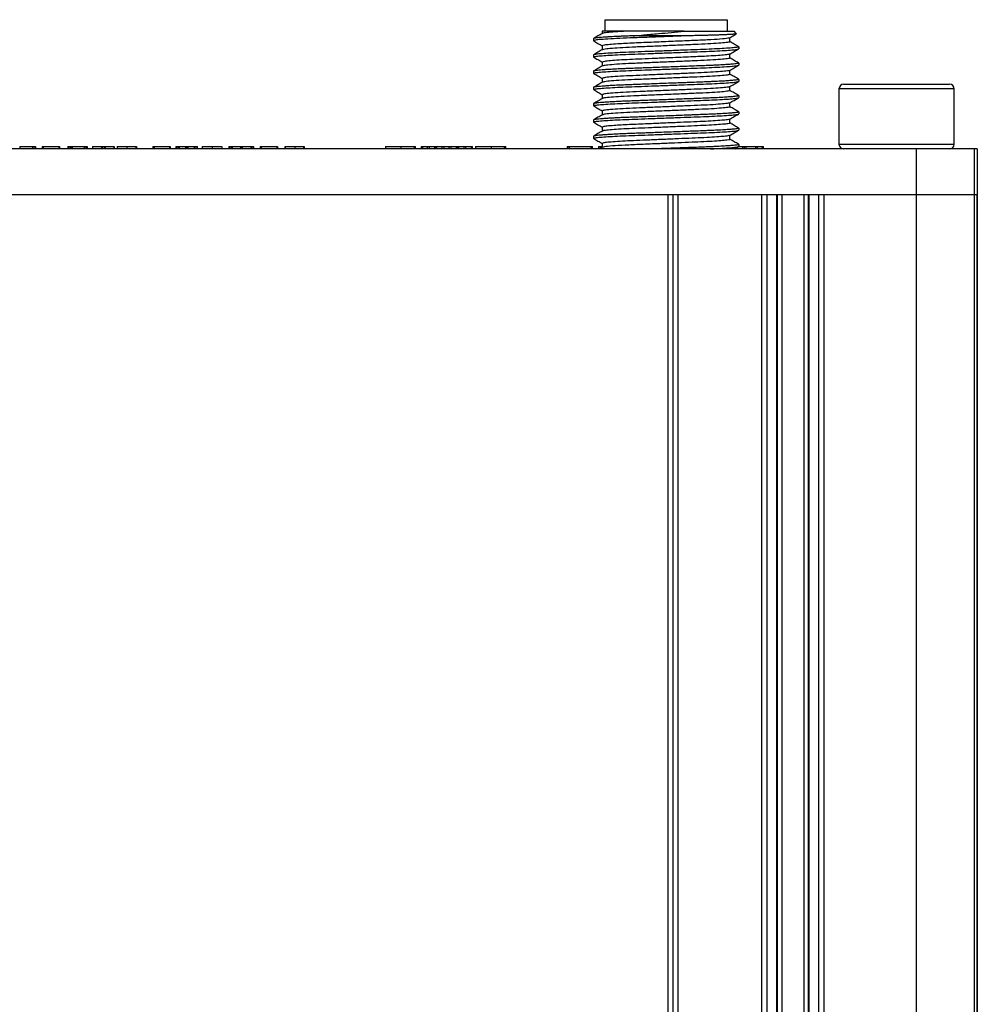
# Model space of a CAD drawing. Header units: millimetres. Extents: x 0 to 83, y -7.6 to 77.8.
# Tile 4 of 4: x 41.5 to 83, y 35.1 to 77.8. Entities that reach past the tile are written whole.
import ezdxf

# ---------------------------------------------------------------- set-up
doc = ezdxf.new("R2010")
doc.units = ezdxf.units.MM

msp = doc.modelspace()

# ---------------------------------------------------------------- linework, layer by layer
at = {"color": 7, "linetype": 'Continuous', "lineweight": 25}
for p, q in [((66.85, 77.8), (66.85, 77.3)), ((72.15, 77.8), (72.15, 77.3)), ((66.732, 77.3), (66.732, 77.201)), ((72.557, 77.193), (72.45, 77.3)), ((66.35, 76.977), (66.35, 76.889)), ((66.368, 76.883), (66.35, 76.889)), ((72.268, 76.845), (72.268, 77.018)), ((66.732, 76.668), (66.732, 76.495)), ((72.632, 76.631), (72.65, 76.624)), ((72.65, 76.624), (72.65, 76.536)), ((66.35, 76.272), (66.35, 76.183)), ((66.368, 76.177), (66.35, 76.183)), ((72.268, 76.139), (72.268, 76.312)), ((66.732, 75.963), (66.732, 75.79)), ((72.268, 75.434), (72.268, 75.607)), ((72.641, 75.925), (72.65, 75.919)), ((72.65, 75.919), (72.65, 75.831)), ((66.35, 75.566), (66.35, 75.478)), ((66.367, 75.472), (66.35, 75.478)), ((66.732, 75.257), (66.732, 75.084)), ((72.641, 75.219), (72.65, 75.213)), ((72.65, 75.213), (72.65, 75.125)), ((66.35, 74.86), (66.35, 74.772)), ((66.368, 74.766), (66.35, 74.772)), ((72.268, 74.728), (72.268, 74.901)), ((77, 74.8), (77, 72.4)), ((82, 74.8), (77, 74.8)), ((77.2, 75), (81.8, 75)), ((82, 72.4), (82, 74.8)), ((66.732, 74.552), (66.732, 74.379)), ((72.641, 74.513), (72.65, 74.508)), ((72.65, 74.508), (72.65, 74.419)), ((66.35, 74.155), (66.35, 74.067)), ((66.368, 74.06), (66.35, 74.067)), ((72.268, 74.022), (72.268, 74.196)), ((66.35, 73.449), (66.35, 73.361)), ((66.732, 73.846), (66.732, 73.673)), ((72.268, 73.317), (72.268, 73.49)), ((72.641, 73.808), (72.65, 73.802)), ((72.65, 73.802), (72.65, 73.714)), ((66.367, 73.355), (66.35, 73.361)), ((66.732, 73.141), (66.732, 72.968)), ((72.641, 73.102), (72.65, 73.097)), ((72.65, 73.097), (72.65, 73.008)), ((66.35, 72.744), (66.35, 72.656)), ((66.367, 72.649), (66.35, 72.656)), ((72.268, 72.611), (72.268, 72.784)), ((83, 72.2), (0, 72.2)), ((41.462, 72.3), (41.462, 72.2)), ((41.462, 72.3), (42.011, 72.3)), ((42.011, 72.3), (42.011, 72.2)), ((42.039, 72.3), (42.039, 72.2)), ((42.039, 72.3), (42.123, 72.3)), ((42.123, 72.3), (42.123, 72.2)), ((42.151, 72.3), (42.151, 72.2)), ((42.434, 72.3), (42.434, 72.2)), ((42.457, 72.3), (42.457, 72.2)), ((42.487, 72.3), (42.487, 72.2)), ((42.487, 72.3), (43.157, 72.3)), ((43.157, 72.3), (43.157, 72.2)), ((43.185, 72.3), (43.185, 72.2)), ((43.552, 72.3), (43.552, 72.2)), ((43.579, 72.3), (43.579, 72.2)), ((43.579, 72.3), (43.65, 72.3)), ((43.65, 72.3), (43.65, 72.2)), ((43.677, 72.3), (43.677, 72.2)), ((43.735, 72.3), (43.735, 72.2)), ((43.735, 72.3), (44.264, 72.3)), ((44.264, 72.3), (44.264, 72.2)), ((44.286, 72.3), (44.286, 72.2)), ((44.286, 72.3), (44.357, 72.3)), ((44.357, 72.3), (44.357, 72.2)), ((44.385, 72.3), (44.385, 72.2)), ((44.623, 72.3), (44.623, 72.2)), ((44.625, 72.3), (44.625, 72.2)), ((44.625, 72.3), (45.016, 72.3)), ((45.016, 72.3), (45.016, 72.2)), ((45.051, 72.3), (45.051, 72.2)), ((45.051, 72.3), (45.136, 72.3)), ((45.136, 72.3), (45.136, 72.2)), ((45.173, 72.3), (45.173, 72.2)), ((45.173, 72.3), (45.562, 72.3)), ((45.562, 72.3), (45.562, 72.2)), ((45.564, 72.2), (45.564, 72.3)), ((45.695, 72.3), (45.695, 72.2)), ((46.115, 72.3), (46.115, 72.2)), ((46.115, 72.3), (46.499, 72.3)), ((46.499, 72.3), (46.499, 72.2)), ((46.525, 72.3), (46.525, 72.2)), ((47.244, 72.3), (47.244, 72.2)), ((47.267, 72.3), (47.267, 72.2)), ((47.297, 72.3), (47.297, 72.2)), ((47.297, 72.3), (47.967, 72.3)), ((47.967, 72.3), (47.967, 72.2)), ((47.995, 72.3), (47.995, 72.2)), ((48.235, 72.3), (48.235, 72.2)), ((48.26, 72.3), (48.26, 72.2)), ((48.26, 72.3), (48.342, 72.3)), ((48.342, 72.3), (48.342, 72.2)), ((48.375, 72.3), (48.375, 72.2)), ((48.375, 72.3), (48.657, 72.3)), ((48.657, 72.3), (48.657, 72.2)), ((48.704, 72.3), (48.704, 72.2)), ((48.75, 72.3), (48.75, 72.2)), ((48.75, 72.3), (49.029, 72.3)), ((49.029, 72.3), (49.029, 72.2)), ((49.063, 72.3), (49.063, 72.2)), ((49.063, 72.3), (49.153, 72.3)), ((49.153, 72.3), (49.153, 72.2)), ((49.176, 72.2), (49.176, 72.3)), ((49.38, 72.3), (49.38, 72.2)), ((49.804, 72.3), (49.804, 72.2)), ((50.227, 72.3), (50.227, 72.2)), ((50.541, 72.3), (50.541, 72.2)), ((50.571, 72.3), (50.571, 72.2)), ((50.571, 72.3), (50.651, 72.3)), ((50.651, 72.3), (50.651, 72.2)), ((50.679, 72.3), (50.679, 72.2)), ((50.679, 72.3), (51.042, 72.3)), ((51.042, 72.3), (51.042, 72.2)), ((51.079, 72.3), (51.079, 72.2)), ((51.115, 72.3), (51.115, 72.2)), ((51.115, 72.3), (51.485, 72.3)), ((51.485, 72.3), (51.485, 72.2)), ((51.509, 72.3), (51.509, 72.2)), ((51.509, 72.3), (51.58, 72.3)), ((51.58, 72.3), (51.58, 72.2)), ((51.608, 72.3), (51.608, 72.2)), ((51.89, 72.3), (51.89, 72.2)), ((51.913, 72.3), (51.913, 72.2)), ((51.943, 72.3), (51.943, 72.2)), ((51.943, 72.3), (52.613, 72.3)), ((52.613, 72.3), (52.613, 72.2)), ((52.641, 72.3), (52.641, 72.2)), ((52.96, 72.3), (52.96, 72.2)), ((52.962, 72.3), (52.962, 72.2)), ((52.973, 72.3), (52.973, 72.2)), ((53.393, 72.3), (53.393, 72.2)), ((53.393, 72.3), (53.777, 72.3)), ((53.777, 72.3), (53.777, 72.2)), ((53.803, 72.3), (53.803, 72.2)), ((57.324, 72.3), (57.324, 72.2)), ((57.994, 72.3), (57.994, 72.2)), ((57.994, 72.3), (58.571, 72.3)), ((58.571, 72.3), (58.571, 72.2)), ((58.638, 72.2), (58.638, 72.3)), ((58.873, 72.3), (58.873, 72.2)), ((58.929, 72.3), (58.929, 72.2)), ((58.929, 72.3), (59.137, 72.3)), ((59.137, 72.3), (59.137, 72.2)), ((59.217, 72.3), (59.217, 72.2)), ((59.217, 72.3), (59.453, 72.3)), ((59.453, 72.3), (59.453, 72.2)), ((59.503, 72.3), (59.503, 72.2)), ((59.547, 72.3), (59.547, 72.2)), ((59.547, 72.3), (59.777, 72.3)), ((59.777, 72.3), (59.777, 72.2)), ((59.859, 72.3), (59.859, 72.2)), ((59.859, 72.3), (60.081, 72.3)), ((60.081, 72.3), (60.081, 72.2)), ((60.164, 72.3), (60.164, 72.2)), ((60.164, 72.3), (60.4, 72.3)), ((60.4, 72.3), (60.4, 72.2)), ((60.449, 72.3), (60.449, 72.2)), ((60.493, 72.3), (60.493, 72.2)), ((60.493, 72.3), (60.724, 72.3)), ((60.724, 72.3), (60.724, 72.2)), ((60.803, 72.3), (60.803, 72.2)), ((60.803, 72.3), (61.047, 72.3)), ((61.047, 72.3), (61.047, 72.2)), ((61.104, 72.2), (61.104, 72.3)), ((61.237, 72.3), (61.237, 72.2)), ((61.906, 72.3), (61.906, 72.2)), ((61.906, 72.3), (62.484, 72.3)), ((62.484, 72.3), (62.484, 72.2)), ((62.551, 72.2), (62.551, 72.3)), ((65.204, 72.3), (65.204, 72.2)), ((65.231, 72.3), (65.231, 72.2)), ((65.3, 72.3), (65.3, 72.2)), ((65.3, 72.3), (66.241, 72.3)), ((66.241, 72.3), (66.241, 72.2)), ((66.308, 72.2), (66.308, 72.3)), ((66.575, 72.3), (66.575, 72.2)), ((66.738, 72.266), (66.625, 72.2)), ((66.643, 72.3), (66.643, 72.211)), ((66.643, 72.3), (66.732, 72.3)), ((66.732, 72.435), (66.732, 72.262)), ((72.477, 72.2), (72.645, 72.297)), ((72.641, 72.397), (72.65, 72.391)), ((72.642, 72.3), (72.817, 72.3)), ((72.65, 72.391), (72.65, 72.303)), ((72.817, 72.3), (72.817, 72.2)), ((72.889, 72.3), (72.889, 72.2)), ((72.959, 72.3), (72.959, 72.2)), ((72.959, 72.3), (73.384, 72.3)), ((73.384, 72.3), (73.384, 72.2)), ((73.444, 72.3), (73.444, 72.2)), ((73.444, 72.3), (73.661, 72.3)), ((73.661, 72.3), (73.661, 72.2)), ((73.727, 72.2), (73.727, 72.3)), ((77, 72.4), (82, 72.4)), ((80.366, -2.004), (80.366, 72.2)), ((82.862, 72.2), (82.862, -2.004)), ((83, 72.2), (83, -2.004)), ((83, 70.2), (0, 70.2)), ((69.584, 0), (69.584, 70.2)), ((69.801, 0), (69.801, 70.2)), ((70.017, 70.2), (70.017, 0)), ((73.656, 0), (73.656, 70.2)), ((73.872, 70.2), (73.872, 0)), ((74.304, 0), (74.304, 70.2)), ((74.337, 0), (74.337, 70.2)), ((74.519, 70.2), (74.519, 0)), ((75.481, 70.2), (75.481, 0)), ((75.663, 70.2), (75.663, 0)), ((75.696, 70.2), (75.696, 0)), ((76.128, 0), (76.128, 70.2)), ((76.344, 70.2), (76.344, 0)), ((83, 0), (83, 70.2))]:
    msp.add_line(p, q, dxfattribs=at)
at = {"color": 7, "linetype": 'Continuous', "lineweight": 25, "flags": 128}
for points in [[(66.85, 77.8), (66.895, 77.8), (67.029, 77.8), (67.247, 77.8), (67.542, 77.8), (67.903, 77.8), (68.319, 77.8), (68.775, 77.8), (69.255, 77.8), (69.745, 77.8), (70.225, 77.8), (70.681, 77.8), (71.097, 77.8), (71.458, 77.8), (71.753, 77.8), (71.971, 77.8), (72.105, 77.8), (72.15, 77.8)], [(70.279, 77.3), (70.781, 77.3), (71.241, 77.3), (71.644, 77.3), (71.975, 77.3), (72.225, 77.3), (72.385, 77.3), (72.449, 77.3), (72.45, 77.3)], [(70.43, 77.1), (70.136, 77.1), (69.837, 77.1), (69.534, 77.1), (69.23, 77.1), (68.93, 77.1), (68.634, 77.1), (68.347, 77.1), (68.07, 77.1)]]:
    msp.add_lwpolyline(points, dxfattribs=at)
at = {"color": 7, "linetype": 'Continuous', "lineweight": 25}
for centre, start, end in [((77.2, 74.8), 90, 180), ((81.8, 74.8), 0, 90), ((77.2, 72.4), 180, 270), ((81.8, 72.4), 270, 0)]:
    msp.add_arc(centre, 0.2, start, end, dxfattribs=at)
for points, knots in [([(67.787, 77.3), (67.723, 77.3), (67.583, 77.3), (67.378, 77.3), (67.135, 77.3), (66.965, 77.3), (66.865, 77.3), (66.822, 77.3), (66.786, 77.3), (66.754, 77.3), (66.732, 77.3), (66.735, 77.3), (66.736, 77.3)], [0, 0, 0, 0, 0.099559, 0.218844, 0.357891, 0.581959, 0.65969, 0.714619, 0.767647, 0.84545, 0.947002, 1, 1, 1, 1]), ([(67.787, 77.3), (67.612, 77.29), (67.259, 77.271), (66.921, 77.241), (66.75, 77.218), (66.754, 77.207), (66.754, 77.205)], [0, 0, 0, 0, 0.305884, 0.61668, 0.922123, 1, 1, 1, 1]), ([(70.279, 77.3), (70.058, 77.3), (69.616, 77.3), (68.95, 77.3), (68.317, 77.3), (67.964, 77.3), (67.787, 77.3)], [0, 0, 0, 0, 0.249156, 0.499456, 0.749539, 1, 1, 1, 1]), ([(68.07, 77.1), (68.071, 77.1), (68.077, 77.1), (68.097, 77.102), (68.241, 77.114), (68.485, 77.136), (68.834, 77.166), (69.241, 77.203), (69.738, 77.248), (70.098, 77.283), (70.279, 77.3)], [0, 0, 0, 0, 0.000854, 0.008223, 0.0293, 0.206857, 0.345185, 0.500088, 0.749054, 1, 1, 1, 1]), ([(68.07, 77.1), (67.998, 77.097), (67.854, 77.092), (67.649, 77.083), (67.495, 77.077), (67.357, 77.071), (67.235, 77.064), (67.085, 77.056), (66.928, 77.047), (66.774, 77.036), (66.642, 77.026), (66.541, 77.016), (66.467, 77.007), (66.402, 76.998), (66.358, 76.987), (66.352, 76.98), (66.35, 76.977)], [0, 0, 0, 0, 0.071011, 0.142021, 0.21303, 0.240517, 0.301168, 0.36007, 0.433705, 0.522114, 0.604948, 0.681184, 0.750944, 0.814097, 0.920221, 1, 1, 1, 1]), ([(70.43, 77.1), (70.188, 77.091), (69.702, 77.073), (68.951, 77.045), (68.245, 77.018), (67.611, 76.995), (67.071, 76.969), (66.661, 76.941), (66.398, 76.913), (66.366, 76.897), (66.35, 76.889)], [0, 0, 0, 0, 0.126415, 0.253777, 0.378556, 0.499301, 0.623986, 0.75133, 0.877799, 1, 1, 1, 1]), ([(66.738, 77.205), (66.674, 77.168), (66.547, 77.094), (66.419, 77.02), (66.356, 76.983)], [0, 0, 0, 0, 0.499953, 1, 1, 1, 1]), ([(66.356, 76.883), (66.419, 76.846), (66.545, 76.773), (66.67, 76.701), (66.732, 76.665)], [0, 0, 0, 0, 0.508454, 1, 1, 1, 1]), ([(72.236, 77.014), (72.224, 77.007), (72.192, 76.989), (71.864, 76.957), (71.322, 76.922), (70.615, 76.892), (69.81, 76.858), (68.939, 76.821), (68.091, 76.786), (67.448, 76.754), (67.031, 76.723), (66.817, 76.697), (66.708, 76.679), (66.742, 76.67), (66.748, 76.668)], [0, 0, 0, 0, 0.064418, 0.163121, 0.261169, 0.355422, 0.452725, 0.551673, 0.659357, 0.767031, 0.841345, 0.915359, 0.987226, 1, 1, 1, 1]), ([(72.557, 77.186), (72.557, 77.186), (72.56, 77.183), (72.532, 77.179), (72.49, 77.173), (72.451, 77.17), (72.409, 77.166), (72.333, 77.161), (72.213, 77.154), (72.041, 77.146), (71.864, 77.139), (71.726, 77.134), (71.636, 77.131), (71.556, 77.128), (71.431, 77.125), (71.248, 77.12), (70.929, 77.112), (70.645, 77.105), (70.43, 77.1)], [0, 0, 0, 0, 0.005669, 0.102975, 0.147826, 0.189923, 0.229129, 0.265354, 0.371496, 0.460048, 0.530418, 0.607568, 0.623974, 0.632581, 0.695826, 0.756938, 0.815824, 1, 1, 1, 1]), ([(72.262, 77.014), (72.326, 77.051), (72.424, 77.108), (72.523, 77.165), (72.558, 77.185)], [0, 0, 0, 0, 0.6470024, 1, 1, 1, 1]), ([(72.65, 76.624), (72.639, 76.618), (72.616, 76.604), (72.431, 76.581), (72.135, 76.558), (71.735, 76.535), (71.258, 76.513), (70.718, 76.494), (70.127, 76.471), (69.5, 76.448), (68.873, 76.425), (68.282, 76.402), (67.742, 76.383), (67.265, 76.361), (66.865, 76.338), (66.569, 76.315), (66.384, 76.292), (66.361, 76.278), (66.35, 76.272)], [0, 0, 0, 0, 0.061035, 0.124085, 0.187981, 0.251453, 0.313273, 0.373723, 0.436252, 0.5, 0.563748, 0.626277, 0.686727, 0.748547, 0.812019, 0.875915, 0.938965, 1, 1, 1, 1]), ([(66.35, 76.183), (66.361, 76.19), (66.384, 76.204), (66.569, 76.226), (66.865, 76.25), (67.265, 76.273), (67.742, 76.295), (68.282, 76.314), (68.873, 76.336), (69.5, 76.36), (70.127, 76.383), (70.718, 76.405), (71.258, 76.425), (71.735, 76.446), (72.135, 76.469), (72.431, 76.493), (72.616, 76.516), (72.639, 76.529), (72.65, 76.536)], [0, 0, 0, 0, 0.061035, 0.124085, 0.187981, 0.251453, 0.313273, 0.373723, 0.436252, 0.5, 0.563748, 0.626277, 0.686727, 0.748547, 0.812019, 0.875915, 0.938965, 1, 1, 1, 1]), ([(66.738, 76.499), (66.674, 76.462), (66.547, 76.388), (66.419, 76.314), (66.355, 76.278)], [0, 0, 0, 0, 0.499954, 1, 1, 1, 1]), ([(72.259, 76.845), (72.262, 76.844), (72.29, 76.834), (72.177, 76.815), (71.908, 76.784), (71.462, 76.754), (70.902, 76.727), (70.253, 76.701), (69.546, 76.67), (68.835, 76.64), (68.177, 76.613), (67.602, 76.586), (67.146, 76.556), (66.832, 76.526), (66.77, 76.508), (66.74, 76.499)], [0, 0, 0, 0, 0.009238, 0.090838, 0.175025, 0.259062, 0.340243, 0.421379, 0.505399, 0.589599, 0.671241, 0.751959, 0.835775, 0.9201, 1, 1, 1, 1]), ([(72.644, 76.63), (72.581, 76.667), (72.453, 76.741), (72.326, 76.815), (72.262, 76.852)], [0, 0, 0, 0, 0.500049, 1, 1, 1, 1]), ([(72.262, 76.309), (72.326, 76.346), (72.453, 76.419), (72.581, 76.493), (72.644, 76.53)], [0, 0, 0, 0, 0.499952, 1, 1, 1, 1]), ([(66.356, 76.177), (66.419, 76.14), (66.545, 76.068), (66.67, 75.995), (66.732, 75.959)], [0, 0, 0, 0, 0.508377, 1, 1, 1, 1]), ([(72.246, 76.308), (72.243, 76.305), (72.235, 76.294), (72.077, 76.273), (71.779, 76.246), (71.294, 76.215), (70.59, 76.186), (69.776, 76.151), (69.044, 76.12), (68.447, 76.094), (67.906, 76.072), (67.439, 76.047), (67.073, 76.021), (66.79, 75.991), (66.763, 75.973), (66.749, 75.963)], [0, 0, 0, 0, 0.031579, 0.104832, 0.179206, 0.252794, 0.358891, 0.468532, 0.542865, 0.615824, 0.686286, 0.75866, 0.832836, 0.906939, 1, 1, 1, 1]), ([(72.248, 76.139), (72.253, 76.136), (72.27, 76.123), (72.116, 76.1), (71.79, 76.07), (71.307, 76.04), (70.717, 76.014), (70.047, 75.986), (69.332, 75.956), (68.633, 75.926), (67.997, 75.9), (67.452, 75.872), (67.04, 75.842), (66.794, 75.815), (66.767, 75.8), (66.757, 75.794)], [0, 0, 0, 0, 0.032111, 0.114859, 0.199413, 0.282984, 0.363408, 0.445772, 0.530256, 0.614086, 0.694767, 0.776715, 0.861091, 0.945142, 1, 1, 1, 1]), ([(72.645, 75.925), (72.581, 75.961), (72.456, 76.034), (72.33, 76.107), (72.268, 76.143)], [0, 0, 0, 0, 0.5075255, 1, 1, 1, 1]), ([(72.65, 75.919), (72.649, 75.917), (72.648, 75.913), (72.632, 75.907), (72.597, 75.898), (72.531, 75.888), (72.422, 75.876), (72.259, 75.862), (72.027, 75.846), (71.788, 75.832), (71.561, 75.821), (71.355, 75.812), (71.073, 75.801), (70.792, 75.791), (70.521, 75.781), (70.26, 75.771), (69.912, 75.758), (69.517, 75.743), (69.128, 75.728), (68.794, 75.716), (68.518, 75.706), (68.261, 75.696), (68.011, 75.687), (67.77, 75.678), (67.524, 75.667), (67.291, 75.656), (67.066, 75.644), (66.878, 75.633), (66.716, 75.621), (66.583, 75.609), (66.48, 75.598), (66.406, 75.587), (66.359, 75.576), (66.353, 75.569), (66.35, 75.566)], [0, 0, 0, 0, 0.014964, 0.03463, 0.059014, 0.088088, 0.121889, 0.160363, 0.203552, 0.251436, 0.270639, 0.29741, 0.331777, 0.372944, 0.392396, 0.41965, 0.455516, 0.499975, 0.539323, 0.573507, 0.602472, 0.62646, 0.656468, 0.686503, 0.711383, 0.748528, 0.78037, 0.812215, 0.844061, 0.875904, 0.906533, 0.937427, 0.968581, 1, 1, 1, 1]), ([(66.35, 75.478), (66.361, 75.484), (66.384, 75.498), (66.569, 75.521), (66.865, 75.544), (67.265, 75.568), (67.742, 75.589), (68.282, 75.609), (68.873, 75.631), (69.5, 75.654), (70.127, 75.678), (70.718, 75.7), (71.258, 75.719), (71.735, 75.741), (72.135, 75.764), (72.431, 75.787), (72.616, 75.81), (72.639, 75.824), (72.65, 75.831)], [0, 0, 0, 0, 0.061035, 0.124085, 0.187981, 0.251453, 0.313273, 0.373723, 0.436252, 0.5, 0.563748, 0.626277, 0.686727, 0.748547, 0.812019, 0.875915, 0.938965, 1, 1, 1, 1]), ([(66.738, 75.793), (66.674, 75.757), (66.547, 75.683), (66.419, 75.609), (66.355, 75.572)], [0, 0, 0, 0, 0.4999529, 1, 1, 1, 1]), ([(72.242, 75.603), (72.241, 75.6), (72.237, 75.587), (72.048, 75.563), (71.687, 75.533), (71.181, 75.505), (70.579, 75.48), (69.904, 75.451), (69.195, 75.421), (68.513, 75.392), (67.898, 75.366), (67.378, 75.338), (66.991, 75.308), (66.763, 75.28), (66.75, 75.264), (66.744, 75.257)], [0, 0, 0, 0, 0.03259, 0.114962, 0.198428, 0.280297, 0.359476, 0.441414, 0.524886, 0.607198, 0.686472, 0.767909, 0.851311, 0.933999, 1, 1, 1, 1]), ([(72.262, 75.603), (72.326, 75.64), (72.453, 75.714), (72.581, 75.788), (72.645, 75.825)], [0, 0, 0, 0, 0.499954, 1, 1, 1, 1]), ([(72.65, 75.213), (72.649, 75.212), (72.648, 75.208), (72.632, 75.201), (72.597, 75.192), (72.531, 75.182), (72.422, 75.17), (72.259, 75.156), (72.027, 75.14), (71.788, 75.127), (71.561, 75.116), (71.355, 75.107), (71.073, 75.095), (70.792, 75.085), (70.521, 75.075), (70.26, 75.065), (69.912, 75.052), (69.517, 75.037), (69.128, 75.023), (68.794, 75.011), (68.518, 75), (68.261, 74.991), (68.011, 74.981), (67.77, 74.972), (67.524, 74.962), (67.291, 74.951), (67.066, 74.939), (66.878, 74.927), (66.716, 74.915), (66.583, 74.904), (66.48, 74.892), (66.406, 74.881), (66.359, 74.871), (66.353, 74.864), (66.35, 74.86)], [0, 0, 0, 0, 0.014964, 0.03463, 0.059014, 0.088088, 0.121889, 0.160363, 0.203552, 0.251436, 0.270639, 0.29741, 0.331777, 0.372944, 0.392396, 0.41965, 0.455516, 0.499975, 0.539323, 0.573507, 0.602472, 0.62646, 0.656468, 0.686503, 0.711383, 0.748528, 0.78037, 0.812215, 0.844061, 0.875904, 0.906533, 0.937427, 0.968581, 1, 1, 1, 1]), ([(66.355, 75.472), (66.419, 75.435), (66.544, 75.362), (66.67, 75.29), (66.732, 75.254)], [0, 0, 0, 0, 0.507481, 1, 1, 1, 1]), ([(72.251, 75.434), (72.25, 75.428), (72.246, 75.413), (72.037, 75.386), (71.66, 75.355), (71.142, 75.326), (70.525, 75.301), (69.838, 75.272), (69.12, 75.241), (68.436, 75.212), (67.825, 75.187), (67.312, 75.158), (66.949, 75.127), (66.761, 75.103), (66.758, 75.091), (66.758, 75.088)], [0, 0, 0, 0, 0.057395, 0.140871, 0.225336, 0.308006, 0.388198, 0.471379, 0.555874, 0.638892, 0.719055, 0.801906, 0.886391, 0.969722, 1, 1, 1, 1]), ([(72.644, 75.219), (72.581, 75.256), (72.455, 75.329), (72.33, 75.401), (72.268, 75.437)], [0, 0, 0, 0, 0.508428, 1, 1, 1, 1]), ([(66.35, 74.772), (66.361, 74.779), (66.384, 74.793), (66.569, 74.815), (66.865, 74.839), (67.265, 74.862), (67.742, 74.883), (68.282, 74.903), (68.873, 74.925), (69.5, 74.949), (70.127, 74.972), (70.718, 74.994), (71.258, 75.014), (71.735, 75.035), (72.135, 75.058), (72.431, 75.082), (72.616, 75.105), (72.639, 75.118), (72.65, 75.125)], [0, 0, 0, 0, 0.061035, 0.124085, 0.187981, 0.251453, 0.313273, 0.373723, 0.436252, 0.5, 0.563748, 0.626277, 0.686727, 0.748547, 0.812019, 0.875915, 0.938965, 1, 1, 1, 1]), ([(66.738, 75.088), (66.674, 75.051), (66.547, 74.977), (66.419, 74.903), (66.355, 74.867)], [0, 0, 0, 0, 0.4999536, 1, 1, 1, 1]), ([(66.355, 74.766), (66.419, 74.729), (66.545, 74.657), (66.67, 74.584), (66.732, 74.548)], [0, 0, 0, 0, 0.508323, 1, 1, 1, 1]), ([(72.268, 74.728), (72.268, 74.728), (72.297, 74.719), (72.195, 74.701), (71.948, 74.671), (71.517, 74.641), (70.968, 74.613), (70.327, 74.587), (69.625, 74.557), (68.911, 74.527), (68.245, 74.499), (67.661, 74.473), (67.184, 74.443), (66.875, 74.413), (66.732, 74.393), (66.743, 74.383), (66.744, 74.382)], [0, 0, 0, 0, 0.000273, 0.081513, 0.16562, 0.249885, 0.33157, 0.412384, 0.49629, 0.580682, 0.662799, 0.7433, 0.826966, 0.911448, 0.993965, 1, 1, 1, 1]), ([(72.242, 74.897), (72.241, 74.894), (72.236, 74.882), (72.046, 74.858), (71.684, 74.828), (71.177, 74.799), (70.574, 74.774), (69.899, 74.745), (69.19, 74.715), (68.508, 74.686), (67.894, 74.661), (67.375, 74.632), (66.989, 74.602), (66.763, 74.575), (66.75, 74.559), (66.745, 74.552)], [0, 0, 0, 0, 0.033273, 0.115748, 0.1993, 0.281234, 0.360497, 0.442541, 0.526102, 0.608483, 0.687831, 0.769376, 0.85287, 0.93563, 1, 1, 1, 1]), ([(72.262, 74.898), (72.326, 74.935), (72.453, 75.008), (72.581, 75.082), (72.645, 75.119)], [0, 0, 0, 0, 0.499956, 1, 1, 1, 1]), ([(72.645, 74.513), (72.581, 74.55), (72.456, 74.623), (72.33, 74.696), (72.268, 74.731)], [0, 0, 0, 0, 0.50745, 1, 1, 1, 1]), ([(72.65, 74.508), (72.649, 74.506), (72.648, 74.502), (72.632, 74.495), (72.597, 74.487), (72.531, 74.477), (72.422, 74.464), (72.259, 74.451), (72.027, 74.435), (71.788, 74.421), (71.561, 74.41), (71.355, 74.401), (71.073, 74.39), (70.792, 74.379), (70.521, 74.369), (70.26, 74.36), (69.912, 74.347), (69.517, 74.332), (69.128, 74.317), (68.794, 74.305), (68.518, 74.295), (68.261, 74.285), (68.011, 74.276), (67.77, 74.267), (67.524, 74.256), (67.291, 74.245), (67.066, 74.233), (66.878, 74.222), (66.716, 74.21), (66.583, 74.198), (66.48, 74.187), (66.406, 74.176), (66.359, 74.165), (66.353, 74.158), (66.35, 74.155)], [0, 0, 0, 0, 0.014964, 0.03463, 0.059014, 0.088088, 0.121889, 0.160363, 0.203552, 0.251436, 0.270639, 0.29741, 0.331777, 0.372944, 0.392396, 0.41965, 0.455516, 0.499975, 0.539323, 0.573507, 0.602472, 0.62646, 0.656468, 0.686503, 0.711383, 0.748528, 0.78037, 0.812215, 0.844061, 0.875904, 0.906533, 0.937427, 0.968581, 1, 1, 1, 1]), ([(66.35, 74.067), (66.361, 74.073), (66.384, 74.087), (66.569, 74.11), (66.865, 74.133), (67.265, 74.156), (67.742, 74.178), (68.282, 74.197), (68.873, 74.22), (69.5, 74.243), (70.127, 74.266), (70.718, 74.289), (71.258, 74.308), (71.735, 74.33), (72.135, 74.353), (72.431, 74.376), (72.616, 74.399), (72.639, 74.413), (72.65, 74.419)], [0, 0, 0, 0, 0.061035, 0.124085, 0.187981, 0.251453, 0.313273, 0.373723, 0.436252, 0.5, 0.563748, 0.626277, 0.686727, 0.748547, 0.812019, 0.875915, 0.938965, 1, 1, 1, 1]), ([(66.738, 74.382), (66.674, 74.345), (66.547, 74.272), (66.419, 74.198), (66.355, 74.161)], [0, 0, 0, 0, 0.499953, 1, 1, 1, 1]), ([(72.262, 74.192), (72.326, 74.229), (72.453, 74.303), (72.581, 74.376), (72.644, 74.413)], [0, 0, 0, 0, 0.499951, 1, 1, 1, 1]), ([(66.356, 74.061), (66.419, 74.024), (66.545, 73.951), (66.67, 73.879), (66.732, 73.843)], [0, 0, 0, 0, 0.508408, 1, 1, 1, 1]), ([(72.242, 74.192), (72.24, 74.188), (72.235, 74.176), (72.044, 74.152), (71.68, 74.122), (71.173, 74.093), (70.57, 74.068), (69.894, 74.039), (69.185, 74.009), (68.504, 73.98), (67.89, 73.955), (67.372, 73.927), (66.987, 73.897), (66.762, 73.869), (66.75, 73.853), (66.745, 73.846)], [0, 0, 0, 0, 0.033187, 0.115682, 0.199234, 0.281149, 0.360416, 0.442482, 0.526046, 0.608411, 0.687753, 0.769323, 0.852824, 0.935571, 1, 1, 1, 1]), ([(72.251, 74.023), (72.256, 74.02), (72.278, 74.009), (72.14, 73.987), (71.835, 73.956), (71.365, 73.926), (70.786, 73.901), (70.124, 73.873), (69.411, 73.842), (68.707, 73.812), (68.062, 73.786), (67.506, 73.759), (67.077, 73.728), (66.807, 73.7), (66.769, 73.684), (66.752, 73.677)], [0, 0, 0, 0, 0.02332, 0.105701, 0.190179, 0.273981, 0.35463, 0.436597, 0.52097, 0.604995, 0.686006, 0.767526, 0.851755, 0.935967, 1, 1, 1, 1]), ([(72.644, 73.808), (72.581, 73.845), (72.455, 73.918), (72.33, 73.99), (72.268, 74.026)], [0, 0, 0, 0, 0.5084155, 1, 1, 1, 1]), ([(72.65, 73.802), (72.649, 73.8), (72.648, 73.797), (72.632, 73.79), (72.597, 73.781), (72.531, 73.771), (72.422, 73.759), (72.259, 73.745), (72.027, 73.729), (71.788, 73.716), (71.561, 73.705), (71.355, 73.696), (71.073, 73.684), (70.792, 73.674), (70.521, 73.664), (70.26, 73.654), (69.912, 73.641), (69.517, 73.626), (69.128, 73.612), (68.794, 73.599), (68.518, 73.589), (68.261, 73.579), (68.011, 73.57), (67.77, 73.561), (67.524, 73.551), (67.291, 73.54), (67.066, 73.528), (66.878, 73.516), (66.716, 73.504), (66.583, 73.493), (66.48, 73.481), (66.406, 73.47), (66.359, 73.459), (66.353, 73.453), (66.35, 73.449)], [0, 0, 0, 0, 0.014964, 0.03463, 0.059014, 0.088088, 0.121889, 0.160363, 0.203552, 0.251436, 0.270639, 0.29741, 0.331777, 0.372944, 0.392396, 0.41965, 0.455516, 0.499975, 0.539323, 0.573507, 0.602472, 0.62646, 0.656468, 0.686503, 0.711383, 0.748528, 0.78037, 0.812215, 0.844061, 0.875904, 0.906533, 0.937427, 0.968581, 1, 1, 1, 1]), ([(66.35, 73.361), (66.361, 73.368), (66.384, 73.381), (66.569, 73.404), (66.865, 73.428), (67.265, 73.451), (67.742, 73.472), (68.282, 73.492), (68.873, 73.514), (69.5, 73.537), (70.127, 73.561), (70.718, 73.583), (71.258, 73.603), (71.735, 73.624), (72.135, 73.647), (72.431, 73.671), (72.616, 73.694), (72.639, 73.707), (72.65, 73.714)], [0, 0, 0, 0, 0.061035, 0.124085, 0.187981, 0.251453, 0.313273, 0.373723, 0.436252, 0.5, 0.563748, 0.626277, 0.686727, 0.748547, 0.812019, 0.875915, 0.938965, 1, 1, 1, 1]), ([(66.738, 73.677), (66.674, 73.64), (66.547, 73.566), (66.419, 73.492), (66.355, 73.455)], [0, 0, 0, 0, 0.4999532, 1, 1, 1, 1]), ([(72.261, 73.487), (72.235, 73.479), (72.184, 73.463), (71.934, 73.436), (71.568, 73.41), (71.103, 73.385), (70.563, 73.362), (69.967, 73.337), (69.337, 73.31), (68.622, 73.279), (67.872, 73.249), (67.277, 73.215), (66.925, 73.184), (66.753, 73.16), (66.746, 73.146), (66.743, 73.141)], [0, 0, 0, 0, 0.070559, 0.144556, 0.218661, 0.290998, 0.361365, 0.434198, 0.508436, 0.582182, 0.688384, 0.797428, 0.871718, 0.944922, 1, 1, 1, 1]), ([(72.262, 73.486), (72.326, 73.523), (72.453, 73.597), (72.581, 73.671), (72.644, 73.708)], [0, 0, 0, 0, 0.499953, 1, 1, 1, 1]), ([(72.65, 73.097), (72.649, 73.095), (72.648, 73.091), (72.632, 73.084), (72.597, 73.076), (72.531, 73.065), (72.422, 73.053), (72.259, 73.039), (72.027, 73.024), (71.788, 73.01), (71.561, 72.999), (71.355, 72.99), (71.073, 72.979), (70.792, 72.968), (70.521, 72.958), (70.26, 72.949), (69.912, 72.935), (69.517, 72.921), (69.128, 72.906), (68.794, 72.894), (68.518, 72.883), (68.261, 72.874), (68.011, 72.864), (67.77, 72.856), (67.524, 72.845), (67.291, 72.834), (67.066, 72.822), (66.878, 72.811), (66.716, 72.799), (66.583, 72.787), (66.48, 72.775), (66.406, 72.765), (66.359, 72.754), (66.353, 72.747), (66.35, 72.744)], [0, 0, 0, 0, 0.014964, 0.03463, 0.059014, 0.088088, 0.121889, 0.160363, 0.203552, 0.251436, 0.270639, 0.29741, 0.331777, 0.372944, 0.392396, 0.41965, 0.455516, 0.499975, 0.539323, 0.573507, 0.602472, 0.62646, 0.656468, 0.686503, 0.711383, 0.748528, 0.78037, 0.812215, 0.844061, 0.875904, 0.906533, 0.937427, 0.968581, 1, 1, 1, 1]), ([(66.355, 73.355), (66.419, 73.318), (66.545, 73.246), (66.67, 73.173), (66.732, 73.137)], [0, 0, 0, 0, 0.508006, 1, 1, 1, 1]), ([(72.258, 73.317), (72.262, 73.316), (72.283, 73.307), (72.188, 73.289), (71.966, 73.262), (71.6, 73.235), (71.137, 73.21), (70.595, 73.187), (69.994, 73.162), (69.357, 73.135), (68.732, 73.108), (68.155, 73.084), (67.646, 73.061), (67.221, 73.034), (66.921, 73.007), (66.763, 72.986), (66.756, 72.975), (66.754, 72.971)], [0, 0, 0, 0, 0.012603, 0.085112, 0.159819, 0.234814, 0.308143, 0.379277, 0.452802, 0.527846, 0.602448, 0.674714, 0.746397, 0.820701, 0.895813, 0.969762, 1, 1, 1, 1]), ([(72.645, 73.102), (72.581, 73.139), (72.456, 73.212), (72.33, 73.285), (72.268, 73.32)], [0, 0, 0, 0, 0.5075294, 1, 1, 1, 1]), ([(66.35, 72.656), (66.361, 72.662), (66.384, 72.676), (66.569, 72.699), (66.865, 72.722), (67.265, 72.745), (67.742, 72.767), (68.282, 72.786), (68.873, 72.809), (69.5, 72.832), (70.127, 72.855), (70.718, 72.878), (71.258, 72.897), (71.735, 72.919), (72.135, 72.942), (72.431, 72.965), (72.616, 72.988), (72.639, 73.002), (72.65, 73.008)], [0, 0, 0, 0, 0.061035, 0.124085, 0.187981, 0.251453, 0.313273, 0.373723, 0.436252, 0.5, 0.563748, 0.626277, 0.686727, 0.748547, 0.812019, 0.875915, 0.938965, 1, 1, 1, 1]), ([(66.738, 72.971), (66.674, 72.934), (66.547, 72.86), (66.419, 72.787), (66.355, 72.75)], [0, 0, 0, 0, 0.499953, 1, 1, 1, 1]), ([(66.355, 72.65), (66.419, 72.613), (66.545, 72.54), (66.67, 72.467), (66.732, 72.432)], [0, 0, 0, 0, 0.50792, 1, 1, 1, 1]), ([(72.256, 72.781), (72.237, 72.774), (72.197, 72.759), (71.969, 72.734), (71.617, 72.707), (71.161, 72.682), (70.63, 72.66), (70.039, 72.634), (69.411, 72.608), (68.79, 72.581), (68.214, 72.557), (67.703, 72.534), (67.272, 72.508), (66.954, 72.482), (66.762, 72.457), (66.746, 72.442), (66.739, 72.435)], [0, 0, 0, 0, 0.063046, 0.136854, 0.210996, 0.283581, 0.353868, 0.42637, 0.500489, 0.57434, 0.646076, 0.716652, 0.789855, 0.864097, 0.937473, 1, 1, 1, 1]), ([(72.253, 72.611), (72.257, 72.609), (72.271, 72.598), (72.154, 72.578), (71.899, 72.551), (71.511, 72.524), (71.029, 72.499), (70.473, 72.477), (69.862, 72.45), (69.155, 72.42), (68.407, 72.389), (67.689, 72.358), (67.138, 72.323), (66.807, 72.291), (66.777, 72.273), (66.765, 72.266)], [0, 0, 0, 0, 0.026677, 0.099918, 0.174978, 0.249911, 0.32279, 0.394248, 0.468374, 0.543619, 0.642124, 0.737409, 0.836501, 0.936288, 1, 1, 1, 1]), ([(72.262, 72.781), (72.326, 72.818), (72.454, 72.892), (72.581, 72.966), (72.645, 73.003)], [0, 0, 0, 0, 0.499957, 1, 1, 1, 1]), ([(72.644, 72.397), (72.581, 72.434), (72.455, 72.507), (72.33, 72.579), (72.268, 72.615)], [0, 0, 0, 0, 0.508408, 1, 1, 1, 1]), ([(42.011, 72.3), (42.011, 72.3), (42.011, 72.3), (42.018, 72.3), (42.029, 72.3), (42.035, 72.3), (42.039, 72.3)], [0, 0, 0, 0, 0.280353, 0.558865, 0.779117, 1, 1, 1, 1]), ([(42.123, 72.3), (42.127, 72.3), (42.136, 72.3), (42.147, 72.3), (42.151, 72.3), (42.151, 72.3), (42.151, 72.3)], [0, 0, 0, 0, 0.280385, 0.558489, 0.779271, 1, 1, 1, 1]), ([(42.434, 72.3), (42.434, 72.3), (42.435, 72.3), (42.444, 72.3), (42.453, 72.3), (42.457, 72.3)], [0, 0, 0, 0, 0.327517, 0.654142, 1, 1, 1, 1]), ([(42.457, 72.3), (42.458, 72.3), (42.458, 72.3), (42.466, 72.3), (42.477, 72.3), (42.484, 72.3), (42.487, 72.3)], [0, 0, 0, 0, 0.280266, 0.558516, 0.779115, 1, 1, 1, 1]), ([(43.157, 72.3), (43.161, 72.3), (43.17, 72.3), (43.18, 72.3), (43.185, 72.3), (43.185, 72.3), (43.185, 72.3)], [0, 0, 0, 0, 0.280363, 0.559017, 0.779144, 1, 1, 1, 1]), ([(43.552, 72.3), (43.552, 72.3), (43.552, 72.3), (43.558, 72.3), (43.569, 72.3), (43.575, 72.3), (43.579, 72.3)], [0, 0, 0, 0, 0.215776, 0.519799, 0.758784, 1, 1, 1, 1]), ([(43.65, 72.3), (43.655, 72.3), (43.663, 72.3), (43.673, 72.3), (43.677, 72.3), (43.677, 72.3), (43.677, 72.3)], [0, 0, 0, 0, 0.2802253, 0.5588496, 0.7791147, 1, 1, 1, 1]), ([(43.677, 72.3), (43.687, 72.3), (43.706, 72.3), (43.727, 72.3), (43.735, 72.3)], [0, 0, 0, 0, 0.559999, 1, 1, 1, 1]), ([(44.264, 72.3), (44.265, 72.3), (44.267, 72.3), (44.276, 72.3), (44.282, 72.3), (44.286, 72.3)], [0, 0, 0, 0, 0.27993, 0.558957, 1, 1, 1, 1]), ([(44.357, 72.3), (44.361, 72.3), (44.37, 72.3), (44.38, 72.3), (44.385, 72.3), (44.385, 72.3), (44.385, 72.3)], [0, 0, 0, 0, 0.28037, 0.55913, 0.779006, 1, 1, 1, 1]), ([(45.016, 72.3), (45.018, 72.3), (45.02, 72.3), (45.029, 72.3), (45.041, 72.3), (45.048, 72.3), (45.052, 72.3)], [0, 0, 0, 0, 0.2800595, 0.5598793, 0.7793029, 1, 1, 1, 1]), ([(45.136, 72.3), (45.14, 72.3), (45.15, 72.3), (45.162, 72.3), (45.17, 72.3), (45.172, 72.3), (45.173, 72.3)], [0, 0, 0, 0, 0.280048, 0.559688, 0.779338, 1, 1, 1, 1]), ([(45.695, 72.3), (45.696, 72.3), (45.698, 72.3), (45.727, 72.3), (45.775, 72.3), (45.896, 72.3), (46.018, 72.3), (46.115, 72.3)], [0, 0, 0, 0, 0.125322, 0.250421, 0.375685, 0.500947, 1, 1, 1, 1]), ([(46.499, 72.3), (46.503, 72.3), (46.511, 72.3), (46.52, 72.3), (46.525, 72.3), (46.525, 72.3), (46.525, 72.3)], [0, 0, 0, 0, 0.280315, 0.559305, 0.778761, 1, 1, 1, 1]), ([(47.244, 72.3), (47.244, 72.3), (47.245, 72.3), (47.254, 72.3), (47.263, 72.3), (47.267, 72.3)], [0, 0, 0, 0, 0.327517, 0.654142, 1, 1, 1, 1]), ([(47.267, 72.3), (47.267, 72.3), (47.268, 72.3), (47.276, 72.3), (47.287, 72.3), (47.293, 72.3), (47.297, 72.3)], [0, 0, 0, 0, 0.280266, 0.558516, 0.779115, 1, 1, 1, 1]), ([(47.967, 72.3), (47.971, 72.3), (47.979, 72.3), (47.99, 72.3), (47.995, 72.3), (47.995, 72.3), (47.995, 72.3)], [0, 0, 0, 0, 0.280363, 0.559017, 0.779144, 1, 1, 1, 1]), ([(48.235, 72.3), (48.235, 72.3), (48.235, 72.3), (48.24, 72.3), (48.25, 72.3), (48.257, 72.3), (48.26, 72.3)], [0, 0, 0, 0, 0.177204, 0.4198827, 0.7105269, 1, 1, 1, 1]), ([(48.342, 72.3), (48.347, 72.3), (48.356, 72.3), (48.37, 72.3), (48.373, 72.3), (48.375, 72.3)], [0, 0, 0, 0, 0.280678, 0.561026, 1, 1, 1, 1]), ([(48.657, 72.3), (48.668, 72.3), (48.686, 72.3), (48.699, 72.3), (48.704, 72.3)], [0, 0, 0, 0, 0.559955, 1, 1, 1, 1]), ([(48.704, 72.3), (48.712, 72.3), (48.725, 72.3), (48.742, 72.3), (48.75, 72.3)], [0, 0, 0, 0, 0.560028, 1, 1, 1, 1]), ([(49.029, 72.3), (49.031, 72.3), (49.033, 72.3), (49.041, 72.3), (49.052, 72.3), (49.059, 72.3), (49.063, 72.3)], [0, 0, 0, 0, 0.2801062, 0.5597325, 0.7793417, 1, 1, 1, 1]), ([(49.153, 72.3), (49.155, 72.3), (49.161, 72.3), (49.169, 72.3), (49.175, 72.3), (49.176, 72.3), (49.176, 72.3)], [0, 0, 0, 0, 0.25014, 0.498418, 0.746193, 1, 1, 1, 1]), ([(49.38, 72.3), (49.381, 72.3), (49.383, 72.3), (49.412, 72.3), (49.46, 72.3), (49.584, 72.3), (49.706, 72.3), (49.804, 72.3)], [0, 0, 0, 0, 0.125324, 0.250427, 0.375647, 0.500882, 1, 1, 1, 1]), ([(49.804, 72.3), (49.902, 72.3), (50.025, 72.3), (50.147, 72.3), (50.195, 72.3), (50.224, 72.3), (50.226, 72.3), (50.227, 72.3)], [0, 0, 0, 0, 0.499076, 0.624343, 0.749612, 0.874748, 1, 1, 1, 1]), ([(50.541, 72.3), (50.541, 72.3), (50.541, 72.3), (50.55, 72.3), (50.561, 72.3), (50.568, 72.3), (50.571, 72.3)], [0, 0, 0, 0, 0.280134, 0.558754, 0.778924, 1, 1, 1, 1]), ([(50.651, 72.3), (50.657, 72.3), (50.667, 72.3), (50.676, 72.3), (50.678, 72.3), (50.679, 72.3)], [0, 0, 0, 0, 0.557658, 0.778064, 1, 1, 1, 1]), ([(51.042, 72.3), (51.049, 72.3), (51.062, 72.3), (51.074, 72.3), (51.079, 72.3)], [0, 0, 0, 0, 0.560009, 1, 1, 1, 1]), ([(51.079, 72.3), (51.085, 72.3), (51.095, 72.3), (51.109, 72.3), (51.115, 72.3)], [0, 0, 0, 0, 0.559968, 1, 1, 1, 1]), ([(51.485, 72.3), (51.486, 72.3), (51.489, 72.3), (51.497, 72.3), (51.505, 72.3), (51.509, 72.3)], [0, 0, 0, 0, 0.28034, 0.560104, 1, 1, 1, 1]), ([(51.58, 72.3), (51.585, 72.3), (51.593, 72.3), (51.604, 72.3), (51.608, 72.3), (51.608, 72.3), (51.608, 72.3)], [0, 0, 0, 0, 0.28037, 0.55913, 0.779006, 1, 1, 1, 1]), ([(51.89, 72.3), (51.89, 72.3), (51.891, 72.3), (51.9, 72.3), (51.909, 72.3), (51.913, 72.3)], [0, 0, 0, 0, 0.327517, 0.654142, 1, 1, 1, 1]), ([(51.913, 72.3), (51.914, 72.3), (51.914, 72.3), (51.922, 72.3), (51.933, 72.3), (51.94, 72.3), (51.943, 72.3)], [0, 0, 0, 0, 0.280266, 0.558516, 0.779115, 1, 1, 1, 1]), ([(52.613, 72.3), (52.617, 72.3), (52.625, 72.3), (52.636, 72.3), (52.641, 72.3), (52.641, 72.3), (52.641, 72.3)], [0, 0, 0, 0, 0.280363, 0.559017, 0.779144, 1, 1, 1, 1]), ([(52.973, 72.3), (52.974, 72.3), (52.976, 72.3), (53.005, 72.3), (53.052, 72.3), (53.173, 72.3), (53.295, 72.3), (53.393, 72.3)], [0, 0, 0, 0, 0.125345, 0.250469, 0.375727, 0.500954, 1, 1, 1, 1]), ([(53.777, 72.3), (53.781, 72.3), (53.789, 72.3), (53.798, 72.3), (53.803, 72.3), (53.803, 72.3), (53.803, 72.3)], [0, 0, 0, 0, 0.280315, 0.559305, 0.778761, 1, 1, 1, 1]), ([(57.324, 72.3), (57.326, 72.3), (57.331, 72.3), (57.399, 72.3), (57.547, 72.3), (57.769, 72.3), (57.919, 72.3), (57.994, 72.3)], [0, 0, 0, 0, 0.125155, 0.250238, 0.498792, 0.749042, 1, 1, 1, 1]), ([(58.571, 72.3), (58.582, 72.3), (58.603, 72.3), (58.629, 72.3), (58.637, 72.3), (58.637, 72.3), (58.637, 72.3)], [0, 0, 0, 0, 0.307368, 0.611122, 0.852189, 1, 1, 1, 1]), ([(58.874, 72.3), (58.874, 72.3), (58.874, 72.3), (58.885, 72.3), (58.906, 72.3), (58.921, 72.3), (58.929, 72.3)], [0, 0, 0, 0, 0.163982, 0.412231, 0.70562, 1, 1, 1, 1]), ([(59.137, 72.3), (59.148, 72.3), (59.169, 72.3), (59.204, 72.3), (59.212, 72.3), (59.217, 72.3)], [0, 0, 0, 0, 0.281199, 0.561855, 1, 1, 1, 1]), ([(59.453, 72.3), (59.464, 72.3), (59.484, 72.3), (59.497, 72.3), (59.503, 72.3)], [0, 0, 0, 0, 0.559985, 1, 1, 1, 1]), ([(59.503, 72.3), (59.509, 72.3), (59.52, 72.3), (59.539, 72.3), (59.547, 72.3)], [0, 0, 0, 0, 0.560014, 1, 1, 1, 1]), ([(59.777, 72.3), (59.78, 72.3), (59.785, 72.3), (59.813, 72.3), (59.842, 72.3), (59.859, 72.3)], [0, 0, 0, 0, 0.281082, 0.561167, 1, 1, 1, 1]), ([(60.081, 72.3), (60.092, 72.3), (60.114, 72.3), (60.142, 72.3), (60.158, 72.3), (60.162, 72.3), (60.164, 72.3)], [0, 0, 0, 0, 0.280168, 0.55942, 0.779455, 1, 1, 1, 1]), ([(60.4, 72.3), (60.41, 72.3), (60.429, 72.3), (60.443, 72.3), (60.449, 72.3)], [0, 0, 0, 0, 0.5600122, 1, 1, 1, 1]), ([(60.449, 72.3), (60.456, 72.3), (60.469, 72.3), (60.486, 72.3), (60.493, 72.3)], [0, 0, 0, 0, 0.5599893, 1, 1, 1, 1]), ([(60.724, 72.3), (60.726, 72.3), (60.732, 72.3), (60.758, 72.3), (60.786, 72.3), (60.803, 72.3)], [0, 0, 0, 0, 0.2812981, 0.5617285, 1, 1, 1, 1]), ([(61.047, 72.3), (61.057, 72.3), (61.077, 72.3), (61.101, 72.3), (61.103, 72.3), (61.103, 72.3)], [0, 0, 0, 0, 0.376603, 0.745593, 1, 1, 1, 1]), ([(61.237, 72.3), (61.239, 72.3), (61.244, 72.3), (61.312, 72.3), (61.46, 72.3), (61.682, 72.3), (61.832, 72.3), (61.906, 72.3)], [0, 0, 0, 0, 0.1251616, 0.2502614, 0.4987781, 0.749034, 1, 1, 1, 1]), ([(62.484, 72.3), (62.495, 72.3), (62.516, 72.3), (62.542, 72.3), (62.55, 72.3), (62.55, 72.3), (62.55, 72.3)], [0, 0, 0, 0, 0.307368, 0.611122, 0.852189, 1, 1, 1, 1]), ([(65.204, 72.3), (65.204, 72.3), (65.205, 72.3), (65.218, 72.3), (65.23, 72.3), (65.231, 72.3)], [0, 0, 0, 0, 0.4591465, 0.913062, 1, 1, 1, 1]), ([(65.231, 72.3), (65.232, 72.3), (65.233, 72.3), (65.251, 72.3), (65.276, 72.3), (65.292, 72.3), (65.3, 72.3)], [0, 0, 0, 0, 0.281051, 0.558018, 0.778685, 1, 1, 1, 1]), ([(66.241, 72.3), (66.251, 72.3), (66.273, 72.3), (66.298, 72.3), (66.307, 72.3), (66.307, 72.3), (66.307, 72.3)], [0, 0, 0, 0, 0.307368, 0.611122, 0.852189, 1, 1, 1, 1]), ([(66.575, 72.3), (66.575, 72.3), (66.576, 72.3), (66.594, 72.3), (66.619, 72.3), (66.635, 72.3), (66.643, 72.3)], [0, 0, 0, 0, 0.28068, 0.558949, 0.778984, 1, 1, 1, 1]), ([(72.65, 72.391), (72.649, 72.389), (72.648, 72.386), (72.632, 72.379), (72.597, 72.37), (72.531, 72.36), (72.422, 72.348), (72.259, 72.334), (72.027, 72.318), (71.788, 72.305), (71.561, 72.293), (71.355, 72.284), (71.073, 72.273), (70.792, 72.263), (70.521, 72.253), (70.26, 72.243), (69.912, 72.23), (69.517, 72.215), (69.238, 72.205), (69.109, 72.2), (69.108, 72.2)], [0, 0, 0, 0, 0.02773, 0.064172, 0.109359, 0.163235, 0.225872, 0.297167, 0.377201, 0.465936, 0.501519, 0.551129, 0.614814, 0.691101, 0.727147, 0.777652, 0.844115, 0.926502, 0.999417, 1, 1, 1, 1]), ([(71.428, 72.2), (71.527, 72.204), (71.792, 72.216), (72.133, 72.236), (72.431, 72.26), (72.616, 72.282), (72.639, 72.296), (72.65, 72.303)], [0, 0, 0, 0, 0.130662, 0.350102, 0.571006, 0.788986, 1, 1, 1, 1]), ([(72.817, 72.3), (72.831, 72.3), (72.857, 72.3), (72.879, 72.3), (72.889, 72.3)], [0, 0, 0, 0, 0.559991, 1, 1, 1, 1]), ([(72.889, 72.3), (72.901, 72.3), (72.921, 72.3), (72.947, 72.3), (72.959, 72.3)], [0, 0, 0, 0, 0.559991, 1, 1, 1, 1]), ([(73.384, 72.3), (73.387, 72.3), (73.393, 72.3), (73.414, 72.3), (73.433, 72.3), (73.444, 72.3)], [0, 0, 0, 0, 0.280217, 0.560679, 1, 1, 1, 1]), ([(73.661, 72.3), (73.672, 72.3), (73.692, 72.3), (73.718, 72.3), (73.727, 72.3), (73.727, 72.3), (73.727, 72.3)], [0, 0, 0, 0, 0.3074749, 0.6110129, 0.8516123, 1, 1, 1, 1])]:
    msp.add_open_spline(points, degree=3, knots=knots, dxfattribs=at)

doc.saveas('drawing.dxf')
